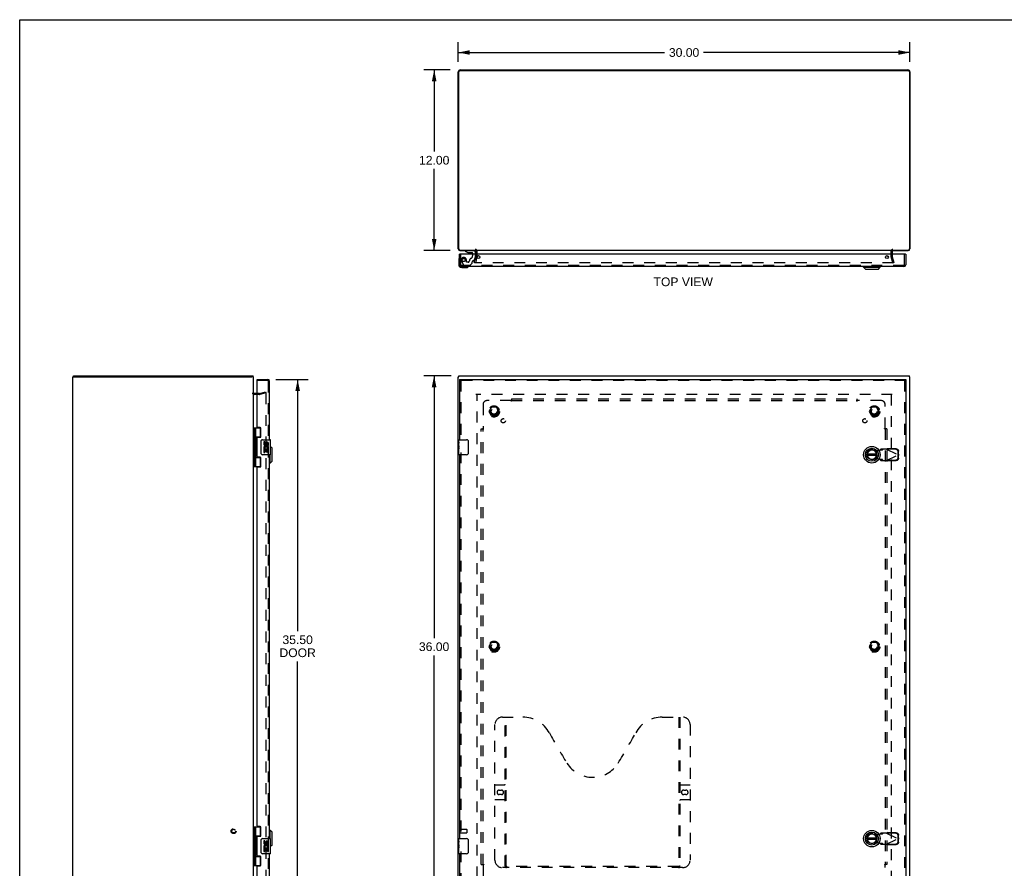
# Model space of a CAD drawing. Header units: inches. Extents: x 0 to 131, y 0 to 85.
# Tile 2 of 4: x 0 to 65, y 28 to 85. Entities that reach past the tile are written whole.
import ezdxf

# ---------------------------------------------------------------- set-up
doc = ezdxf.new("R2010")
doc.units = ezdxf.units.IN
doc.header["$LTSCALE"] = 7.192308
doc.header["$MEASUREMENT"] = 0
doc.linetypes.add('HIDDEN', pattern=[0.2, 0.1, -0.1])
doc.layers.get('0').update_dxf_attribs({"linetype": 'CONTINUOUS'})
for name, color, linetype in [('DEFAULT_2', 8, 'HIDDEN'), ('DIMENSIONS', 7, 'CONTINUOUS'), ('DOOR_ASSEMBLY', 7, 'CONTINUOUS'), ('SUBPANEL', 7, 'CONTINUOUS')]:
    doc.layers.add(name, color=color, linetype=linetype)
doc.styles.get("Standard").update_dxf_attribs({"font": 'arial.ttf'})
doc.dimstyles.new('DIMSTYLE_1', dxfattribs={"dimtxt": 0.576923, "dimasz": 0.769231, "dimexe": 0.09, "dimexo": 0.07, "dimgap": 0.0375, "dimtad": 0, "dimtih": 1, "dimtoh": 1, "dimzin": 4, "dimdsep": 46, "dimtxsty": 'Standard', "dimblk": '_FILLED', "dimblk1": '_FILLED', "dimblk2": '_FILLED', "dimcen": 0.09, "dimadec": 3, "dimazin": 1, "dimtfac": 1, "dimtdec": 3, "dimtofl": 0, "dimtmove": 0, "dimatfit": 3, "dimldrblk": '_FILLED', "dimfxl": 0, "dimtolj": 1, "dimtzin": 4, "dimarcsym": 0})

# ---------------------------------------------------------------- blocks, each defined once
blk = doc.blocks.new('_FILLED')
at = {"color": 0, "linetype": 'ByBlock'}
blk.add_solid([(0, 0), (-1, 0.2), (-1, -0.2)], dxfattribs=at)
blk = doc.blocks.new('*D1')
at = {"layer": 'DIMENSIONS', "color": 2, "linetype": 'Continuous'}
for p, q in [((29.12, 81.82), (29.12, 83.128)), ((59.12, 81.82), (59.12, 83.128)), ((29.12, 82.436), (42.824, 82.436)), ((59.12, 82.436), (45.417, 82.436))]:
    blk.add_line(p, q, dxfattribs=at)
at = {"layer": 'DIMENSIONS', "color": 2, "linetype": 'Continuous', "xscale": 0.7692307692, "yscale": 0.7692307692, "zscale": 0.7692307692, "rotation": 180}
blk.add_blockref('_FILLED', (29.12, 82.436), dxfattribs=at)
at = {"layer": 'DIMENSIONS', "color": 2, "linetype": 'Continuous', "xscale": 0.7692307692, "yscale": 0.7692307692, "zscale": 0.7692307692}
blk.add_blockref('_FILLED', (59.12, 82.436), dxfattribs=at)
at = {"layer": 'DIMENSIONS', "color": 2, "linetype": 'Continuous', "insert": (44.12, 82.724), "char_height": 0.5769, "width": 2.01601, "attachment_point": 2, "line_spacing_factor": 0.9}
blk.add_mtext('30.00', dxfattribs=at)
blk = doc.blocks.new('*D2')
at = {"layer": 'DIMENSIONS', "color": 2, "linetype": 'Continuous'}
for p, q in [((28.645, 60.97), (26.827, 60.97)), ((27.52, 60.97), (27.52, 43.547)), ((27.52, 24.97), (27.52, 42.393)), ((28.645, 24.97), (26.827, 24.97))]:
    blk.add_line(p, q, dxfattribs=at)
at = {"layer": 'DIMENSIONS', "color": 2, "linetype": 'Continuous', "xscale": 0.7692307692, "yscale": 0.7692307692, "zscale": 0.7692307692}
for p, rotation in [((27.52, 60.97), 90), ((27.52, 24.97), 270)]:
    blk.add_blockref('_FILLED', p, dxfattribs=dict(at, rotation=rotation))
at = {"layer": 'DIMENSIONS', "color": 2, "linetype": 'Continuous', "insert": (27.52, 43.258), "char_height": 0.5769, "width": 2.01601, "attachment_point": 2, "line_spacing_factor": 0.9}
blk.add_mtext('36.00', dxfattribs=at)
blk = doc.blocks.new('*D3')
at = {"layer": 'DIMENSIONS', "color": 2, "linetype": 'Continuous'}
for p, q in [((28.582, 81.282), (26.834, 81.282)), ((27.526, 81.282), (27.526, 75.859)), ((27.526, 69.282), (27.526, 74.705)), ((28.582, 69.282), (26.834, 69.282))]:
    blk.add_line(p, q, dxfattribs=at)
at = {"layer": 'DIMENSIONS', "color": 2, "linetype": 'Continuous', "xscale": 0.7692307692, "yscale": 0.7692307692, "zscale": 0.7692307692}
for p, rotation in [((27.526, 81.282), 90), ((27.526, 69.282), 270)]:
    blk.add_blockref('_FILLED', p, dxfattribs=dict(at, rotation=rotation))
at = {"layer": 'DIMENSIONS', "color": 2, "linetype": 'Continuous', "insert": (27.526, 75.57), "char_height": 0.5769, "width": 2.01601, "attachment_point": 2, "line_spacing_factor": 0.9}
blk.add_mtext('12.00', dxfattribs=at)
blk = doc.blocks.new('*D4')
at = {"layer": 'DIMENSIONS', "color": 2, "linetype": 'Continuous'}
for p, q in [((17.019, 60.72), (19.15, 60.72)), ((18.458, 60.72), (18.458, 44.009)), ((18.458, 25.22), (18.458, 41.99)), ((17.019, 25.22), (19.15, 25.22))]:
    blk.add_line(p, q, dxfattribs=at)
at = {"layer": 'DIMENSIONS', "color": 2, "linetype": 'Continuous', "xscale": 0.7692307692, "yscale": 0.7692307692, "zscale": 0.7692307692}
for p, rotation in [((18.458, 60.72), 90), ((18.458, 25.22), 270)]:
    blk.add_blockref('_FILLED', p, dxfattribs=dict(at, rotation=rotation))
at = {"layer": 'DIMENSIONS', "color": 2, "linetype": 'Continuous', "insert": (18.458, 43.721), "char_height": 0.5769, "width": 2.41493, "attachment_point": 2, "line_spacing_factor": 0.9}
blk.add_mtext('35.50\\PDOOR', dxfattribs=at)

msp = doc.modelspace()

# ---------------------------------------------------------------- linework, layer by layer
at = {"color": 7, "linetype": 'Continuous'}
for p, q in [((0, 0), (0, 84.615)), ((0, 84.615), (130.769, 84.615)), ((3.532, 60.895), (3.632, 60.895)), ((3.583, 60.895), (3.583, 60.97)), ((15.53, 60.895), (15.418, 60.895)), ((15.507, 60.895), (15.507, 60.97)), ((29.12, 60.895), (29.153, 60.895)), ((29.153, 60.895), (29.153, 60.97)), ((59.087, 60.895), (59.087, 60.97)), ((59.12, 60.895), (59.087, 60.895))]:
    msp.add_line(p, q, dxfattribs=at)
at = {"color": 3, "linetype": 'Continuous'}
for p, q in [((29.12, 69.399), (29.12, 81.146)), ((29.153, 69.385), (29.153, 81.149)), ((59.007, 81.229), (29.233, 81.229)), ((29.256, 81.282), (58.984, 81.282)), ((59.087, 81.149), (59.087, 69.385)), ((59.12, 81.146), (59.12, 69.399)), ((29.233, 69.305), (30.295, 69.305)), ((29.237, 69.282), (30.282, 69.282)), ((57.945, 69.282), (30.295, 69.282)), ((30.295, 69.039), (30.295, 69.24)), ((57.945, 69.305), (59.007, 69.305)), ((57.945, 69.24), (57.945, 69.039)), ((57.958, 69.282), (59.003, 69.282)), ((3.53, 25.045), (3.53, 60.895)), ((3.53, 60.895), (3.532, 60.895)), ((3.583, 60.97), (15.507, 60.97)), ((3.64, 60.895), (15.418, 60.895)), ((15.53, 25.045), (15.53, 60.895)), ((29.12, 25.045), (29.12, 60.895)), ((29.153, 60.97), (59.087, 60.97)), ((59.12, 25.045), (59.12, 60.895)), ((15.773, 59.795), (15.572, 59.795))]:
    msp.add_line(p, q, dxfattribs=at)
for centre, radius, start, end in [((29.256, 81.146), 0.136, 90, 180), ((29.233, 81.149), 0.08, 90, 180), ((58.984, 81.146), 0.136, 0, 90), ((59.007, 81.149), 0.08, 0, 90), ((29.237, 69.399), 0.117, 180, 270), ((29.233, 69.385), 0.08, 180, 270), ((59.003, 69.399), 0.117, 270, 360), ((59.007, 69.385), 0.08, 270, 360), ((30.253, 69.24), 0.042, 0, 90), ((57.987, 69.24), 0.042, 90, 180), ((15.572, 59.837), 0.042, 180, 270)]:
    msp.add_arc(centre, radius, start, end, dxfattribs=at)
at = {"layer": 'DEFAULT_2', "color": 8, "linetype": 'HIDDEN'}
for p, q in [((30.191, 68.489), (30.294, 68.875)), ((30.367, 68.855), (30.263, 68.469)), ((30.295, 68.881), (30.295, 69.039)), ((30.37, 68.881), (30.37, 69.24)), ((57.87, 68.881), (57.87, 69.24)), ((57.977, 68.469), (57.873, 68.855)), ((57.945, 69.039), (57.945, 68.881)), ((57.946, 68.875), (58.049, 68.489)), ((30.263, 68.469), (30.191, 68.489)), ((58.022, 68.469), (30.218, 68.469)), ((57.977, 68.469), (58.049, 68.489)), ((15.931, 59.72), (15.572, 59.72)), ((15.931, 59.795), (15.773, 59.795)), ((15.937, 59.796), (16.323, 59.899)), ((16.343, 59.827), (15.956, 59.723)), ((16.323, 59.899), (16.343, 59.827)), ((16.343, 59.797), (16.343, 26.143)), ((57.945, 59.72), (30.295, 59.72)), ((30.37, 26.22), (30.37, 59.72)), ((57.87, 59.72), (57.87, 26.22)), ((31.178, 58.6), (31.332, 58.867)), ((31.65, 58.872), (31.341, 58.872)), ((31.658, 58.867), (31.813, 58.6)), ((56.428, 58.6), (56.582, 58.867)), ((56.9, 58.872), (56.591, 58.872)), ((56.908, 58.867), (57.063, 58.6)), ((31.332, 58.322), (31.178, 58.59)), ((31.65, 58.317), (31.341, 58.317)), ((31.813, 58.59), (31.658, 58.322)), ((56.582, 58.322), (56.428, 58.59)), ((56.9, 58.317), (56.591, 58.317)), ((57.063, 58.59), (56.908, 58.322)), ((31.178, 42.975), (31.332, 43.242)), ((31.65, 43.247), (31.341, 43.247)), ((31.658, 43.242), (31.813, 42.975)), ((56.428, 42.975), (56.582, 43.242)), ((56.9, 43.247), (56.591, 43.247)), ((56.908, 43.242), (57.063, 42.975)), ((31.332, 42.697), (31.178, 42.965)), ((31.65, 42.692), (31.341, 42.692)), ((31.813, 42.965), (31.658, 42.697)), ((56.582, 42.697), (56.428, 42.965)), ((56.9, 42.692), (56.591, 42.692)), ((57.063, 42.965), (56.908, 42.697)), ((29.195, 30.862), (29.195, 30.578)), ((29.238, 30.862), (29.238, 30.578)), ((29.238, 30.844), (29.685, 30.844)), ((29.695, 30.834), (29.695, 30.606)), ((29.238, 30.596), (29.685, 30.596))]:
    msp.add_line(p, q, dxfattribs=at)
for points in [[(30.198, 68.493), (30.198, 68.491), (30.198, 68.49), (30.198, 68.488)], [(30.198, 68.488), (30.198, 68.488), (30.198, 68.486), (30.198, 68.484), (30.199, 68.483), (30.199, 68.481), (30.2, 68.48), (30.201, 68.478), (30.202, 68.477), (30.203, 68.475), (30.204, 68.474), (30.206, 68.473), (30.207, 68.472), (30.209, 68.471), (30.211, 68.47)], [(30.218, 68.469), (30.216, 68.469), (30.214, 68.469), (30.212, 68.47), (30.211, 68.47)], [(58.042, 68.488), (58.042, 68.488), (58.042, 68.486), (58.042, 68.484), (58.041, 68.483), (58.041, 68.481), (58.04, 68.48), (58.039, 68.478), (58.038, 68.477), (58.037, 68.475), (58.036, 68.474), (58.034, 68.473), (58.033, 68.472), (58.031, 68.471), (58.029, 68.47), (58.028, 68.47), (58.026, 68.469), (58.024, 68.469), (58.022, 68.469)], [(58.042, 68.493), (58.042, 68.491), (58.042, 68.49), (58.042, 68.488)], [(16.323, 59.817), (16.322, 59.817), (16.32, 59.817), (16.319, 59.817)], [(16.328, 59.816), (16.326, 59.817), (16.324, 59.817), (16.323, 59.817)], [(16.328, 59.816), (16.33, 59.816), (16.332, 59.815), (16.334, 59.814), (16.335, 59.813), (16.337, 59.812), (16.338, 59.81), (16.339, 59.809), (16.34, 59.807), (16.341, 59.805), (16.342, 59.803), (16.342, 59.801), (16.342, 59.799), (16.343, 59.797)]]:
    msp.add_lwpolyline(points, dxfattribs=at)
for centre, radius in [((31.495, 58.595), 0.372), ((31.495, 58.595), 0.356), ((56.745, 58.595), 0.372), ((56.745, 58.595), 0.356), ((31.495, 58.595), 0.204), ((31.495, 58.595), 0.183), ((56.745, 58.595), 0.204), ((56.745, 58.595), 0.183), ((31.495, 42.97), 0.372), ((31.495, 42.97), 0.356), ((31.495, 42.97), 0.204), ((56.745, 42.97), 0.372), ((56.745, 42.97), 0.356), ((56.745, 42.97), 0.204), ((31.495, 42.97), 0.183), ((56.745, 42.97), 0.183), ((14.205, 30.72), 0.164), ((14.205, 30.72), 0.124)]:
    msp.add_circle(centre, radius, dxfattribs=at)
for centre, radius, start, end in [((30.253, 69.24), 0.117, 0, 90), ((57.987, 69.24), 0.117, 90, 180), ((30.27, 68.881), 0.025, 345, 360), ((30.27, 68.881), 0.1, 345, 360), ((57.97, 68.881), 0.1, 180, 195), ((57.97, 68.881), 0.025, 180, 195), ((15.572, 59.837), 0.117, 180, 270), ((15.931, 59.82), 0.025, 270, 285), ((15.931, 59.82), 0.1, 270, 285), ((31.341, 58.862), 0.01, 90.01128, 149.98796), ((31.65, 58.862), 0.01, 30.01085, 89.98765), ((56.591, 58.862), 0.01, 90.01128, 149.98796), ((56.9, 58.862), 0.01, 30.01085, 89.98765), ((31.186, 58.595), 0.01, 150.01171, 209.98732), ((31.341, 58.327), 0.01, 210.01085, 269.98765), ((31.65, 58.327), 0.01, 270.01128, 329.98796), ((31.804, 58.595), 0.01, 330.01171, 29.98732), ((56.436, 58.595), 0.01, 150.01171, 209.98732), ((56.591, 58.327), 0.01, 210.01085, 269.98765), ((56.9, 58.327), 0.01, 270.01128, 329.98796), ((57.054, 58.595), 0.01, 330.01171, 29.98732), ((31.341, 43.237), 0.01, 90.01128, 149.98796), ((31.65, 43.237), 0.01, 30.01085, 89.98765), ((56.591, 43.237), 0.01, 90.01128, 149.98796), ((56.9, 43.237), 0.01, 30.01085, 89.98765), ((31.186, 42.97), 0.01, 150.01171, 209.98732), ((31.341, 42.702), 0.01, 210.01085, 269.98765), ((31.65, 42.702), 0.01, 270.01128, 329.98796), ((31.804, 42.97), 0.01, 330.01171, 29.98732), ((56.436, 42.97), 0.01, 150.01171, 209.98732), ((56.591, 42.702), 0.01, 210.01085, 269.98765), ((56.9, 42.702), 0.01, 270.01128, 329.98796), ((57.054, 42.97), 0.01, 330.01171, 29.98732), ((29.217, 30.862), 0.0215, 0, 180), ((29.685, 30.834), 0.01, 0, 90), ((29.217, 30.578), 0.0215, 180, 360), ((29.685, 30.606), 0.01, 270, 360)]:
    msp.add_arc(centre, radius, start, end, dxfattribs=at)
at = {"layer": 'DOOR_ASSEMBLY', "color": 3, "linetype": 'Continuous'}
for p, q in [((29.215, 68.331), (29.215, 69.039)), ((58.825, 69.039), (29.23, 69.039)), ((58.84, 69.039), (58.84, 68.331)), ((58.723, 68.214), (29.332, 68.214)), ((15.773, 60.72), (16.481, 60.72)), ((15.773, 57.561), (15.773, 60.63)), ((16.598, 56.72), (16.598, 60.603)), ((29.215, 60.72), (58.84, 60.72)), ((29.215, 60.645), (29.215, 56.72)), ((58.84, 60.645), (58.84, 25.295)), ((15.961, 57.53), (15.804, 57.53)), ((16.023, 56.939), (16.023, 57.468)), ((15.773, 55.593), (15.773, 56.846)), ((15.804, 56.877), (15.961, 56.877)), ((16.598, 30.22), (16.598, 55.72)), ((29.215, 55.72), (29.215, 30.22)), ((15.961, 55.562), (15.804, 55.562)), ((16.023, 54.971), (16.023, 55.5)), ((15.773, 31.061), (15.773, 54.878)), ((15.804, 54.909), (15.961, 54.909)), ((15.961, 31.03), (15.804, 31.03)), ((16.023, 30.439), (16.023, 30.968)), ((15.773, 29.093), (15.773, 30.346)), ((15.804, 30.377), (15.961, 30.377)), ((15.961, 29.062), (15.804, 29.062)), ((16.023, 28.471), (16.023, 29)), ((16.598, 25.337), (16.598, 29.22)), ((29.215, 29.22), (29.215, 25.295)), ((15.773, 25.31), (15.773, 28.378)), ((15.804, 28.409), (15.961, 28.409))]:
    msp.add_line(p, q, dxfattribs=at)
at = {"layer": 'DOOR_ASSEMBLY', "color": 7, "linetype": 'Continuous'}
for p, q in [((29.23, 69.039), (29.215, 69.039)), ((29.589, 69.282), (29.589, 69.243)), ((29.589, 69.243), (29.765, 69.144)), ((29.765, 69.144), (30.042, 69.144)), ((29.854, 69.127), (29.994, 69.127)), ((30.073, 69.113), (30.073, 69.039)), ((30.258, 69.039), (30.258, 69.203)), ((58.825, 69.039), (58.84, 69.039)), ((29.155, 68.643), (29.155, 68.354)), ((29.355, 68.154), (29.644, 68.154)), ((56.039, 68.174), (56.039, 68.214)), ((56.039, 68.174), (57.141, 68.174)), ((56.157, 68.056), (56.039, 68.174)), ((56.157, 68.056), (57.023, 68.056)), ((57.023, 68.056), (57.141, 68.174)), ((57.141, 68.174), (57.141, 68.214)), ((15.773, 60.645), (15.773, 60.72)), ((15.788, 60.645), (15.773, 60.645)), ((29.215, 60.72), (29.215, 60.645)), ((58.84, 60.72), (58.84, 60.645)), ((15.53, 57.499), (16.015, 57.499)), ((15.569, 57.499), (15.569, 54.94)), ((15.668, 57.499), (15.668, 56.812)), ((15.668, 56.909), (16.015, 56.909)), ((15.957, 56.9), (15.957, 56.877)), ((15.957, 56.9), (16.009, 56.9)), ((15.988, 56.909), (15.988, 57.499)), ((15.668, 56.612), (15.668, 55.828)), ((15.684, 56.783), (15.684, 56.782)), ((15.684, 56.641), (15.684, 56.782)), ((15.684, 56.641), (15.684, 56.641)), ((16.033, 55.82), (16.033, 56.62)), ((16.133, 56.72), (16.643, 56.72)), ((16.208, 56.566), (16.208, 56.429)), ((16.271, 56.566), (16.208, 56.566)), ((16.271, 56.429), (16.271, 56.566)), ((16.336, 56.492), (16.336, 56.423)), ((16.397, 56.429), (16.397, 56.471)), ((16.46, 56.335), (16.46, 56.471)), ((16.46, 56.335), (16.52, 56.335)), ((16.52, 56.335), (16.52, 56.492)), ((16.658, 55.735), (16.658, 56.705)), ((16.755, 56.153), (16.658, 56.25)), ((29.155, 56.561), (29.155, 56.705)), ((29.155, 56.305), (29.155, 56.558)), ((29.164, 56.503), (29.155, 56.503)), ((29.155, 56.335), (29.165, 56.335)), ((29.155, 55.735), (29.155, 56.302)), ((29.158, 56.272), (29.155, 56.272)), ((29.165, 56.335), (29.165, 56.492)), ((29.17, 56.72), (29.68, 56.72)), ((29.78, 56.62), (29.78, 55.82)), ((15.668, 55.628), (15.668, 54.94)), ((15.684, 55.799), (15.684, 55.798)), ((15.684, 55.657), (15.684, 55.798)), ((15.684, 55.657), (15.684, 55.657)), ((16.643, 55.72), (16.133, 55.72)), ((16.208, 56.104), (16.208, 55.874)), ((16.226, 56.104), (16.208, 56.104)), ((16.208, 55.874), (16.271, 55.874)), ((16.261, 56.104), (16.288, 56.124)), ((16.261, 56.104), (16.52, 56.104)), ((16.271, 55.874), (16.271, 56.042)), ((16.271, 56.042), (16.336, 56.042)), ((16.336, 56.042), (16.336, 55.905)), ((16.336, 55.905), (16.397, 55.905)), ((16.397, 55.905), (16.397, 56.042)), ((16.397, 56.042), (16.46, 56.042)), ((16.452, 56.14), (16.51, 56.115)), ((16.46, 55.874), (16.46, 56.042)), ((16.46, 55.874), (16.52, 55.874)), ((16.52, 56.151), (16.52, 56.204)), ((16.52, 55.874), (16.52, 56.104)), ((16.637, 55.169), (16.637, 55.72)), ((16.755, 55.287), (16.755, 56.153)), ((29.155, 56.14), (29.164, 56.14)), ((29.155, 56.104), (29.165, 56.104)), ((29.155, 56.042), (29.165, 56.042)), ((29.155, 55.874), (29.165, 55.874)), ((29.165, 56.151), (29.165, 56.204)), ((29.165, 55.874), (29.165, 56.104)), ((29.68, 55.72), (29.17, 55.72)), ((56.903, 55.759), (56.278, 55.759)), ((56.278, 55.68), (56.903, 55.68)), ((15.53, 54.94), (16.015, 54.94)), ((15.668, 55.531), (16.015, 55.531)), ((15.957, 55.562), (15.957, 55.54)), ((16.009, 55.54), (15.957, 55.54)), ((15.988, 54.94), (15.988, 55.531)), ((16.637, 55.169), (16.598, 55.169)), ((16.755, 55.287), (16.637, 55.169)), ((15.53, 30.999), (16.015, 30.999)), ((15.569, 30.999), (15.569, 28.44)), ((15.668, 30.999), (15.668, 30.312)), ((15.988, 30.409), (15.988, 30.999)), ((16.637, 30.771), (16.598, 30.771)), ((16.755, 30.653), (16.637, 30.771)), ((16.637, 30.22), (16.637, 30.771)), ((15.668, 30.409), (16.015, 30.409)), ((15.668, 30.112), (15.668, 29.328)), ((15.684, 30.283), (15.684, 30.282)), ((15.684, 30.282), (15.684, 30.141)), ((15.684, 30.141), (15.684, 30.141)), ((15.957, 30.4), (16.009, 30.4)), ((15.957, 30.4), (15.957, 30.377)), ((16.033, 29.32), (16.033, 30.12)), ((16.133, 30.22), (16.643, 30.22)), ((16.658, 29.235), (16.658, 30.205)), ((16.755, 29.787), (16.755, 30.653)), ((29.155, 30.061), (29.155, 30.205)), ((29.17, 30.22), (29.68, 30.22)), ((29.78, 30.12), (29.78, 29.32)), ((56.903, 30.259), (56.278, 30.259)), ((56.278, 30.18), (56.903, 30.18)), ((16.271, 30.066), (16.208, 30.066)), ((16.208, 30.066), (16.208, 29.929)), ((16.226, 29.604), (16.208, 29.604)), ((16.208, 29.604), (16.208, 29.374)), ((16.261, 29.604), (16.288, 29.624)), ((16.261, 29.604), (16.52, 29.604)), ((16.271, 29.929), (16.271, 30.066)), ((16.271, 29.542), (16.336, 29.542)), ((16.271, 29.374), (16.271, 29.542)), ((16.336, 29.992), (16.336, 29.923)), ((16.336, 29.542), (16.336, 29.405)), ((16.397, 29.929), (16.397, 29.971)), ((16.397, 29.542), (16.46, 29.542)), ((16.397, 29.405), (16.397, 29.542)), ((16.452, 29.64), (16.51, 29.615)), ((16.46, 29.835), (16.46, 29.971)), ((16.46, 29.835), (16.52, 29.835)), ((16.46, 29.374), (16.46, 29.542)), ((16.52, 29.835), (16.52, 29.992)), ((16.52, 29.651), (16.52, 29.704)), ((16.52, 29.374), (16.52, 29.604)), ((16.755, 29.787), (16.658, 29.689)), ((29.155, 29.805), (29.155, 30.058)), ((29.164, 30.003), (29.155, 30.003)), ((29.155, 29.835), (29.165, 29.835)), ((29.155, 29.235), (29.155, 29.802)), ((29.158, 29.772), (29.155, 29.772)), ((29.155, 29.64), (29.164, 29.64)), ((29.155, 29.604), (29.165, 29.604)), ((29.155, 29.542), (29.165, 29.542)), ((29.165, 29.835), (29.165, 29.992)), ((29.165, 29.651), (29.165, 29.704)), ((29.165, 29.374), (29.165, 29.604)), ((15.668, 29.128), (15.668, 28.44)), ((15.668, 29.031), (16.015, 29.031)), ((15.684, 29.299), (15.684, 29.298)), ((15.684, 29.298), (15.684, 29.157)), ((15.684, 29.157), (15.684, 29.157)), ((15.957, 29.062), (15.957, 29.04)), ((16.009, 29.04), (15.957, 29.04)), ((15.988, 28.44), (15.988, 29.031)), ((16.643, 29.22), (16.133, 29.22)), ((16.208, 29.374), (16.271, 29.374)), ((16.336, 29.405), (16.397, 29.405)), ((16.46, 29.374), (16.52, 29.374)), ((29.155, 29.374), (29.165, 29.374)), ((29.68, 29.22), (29.17, 29.22)), ((15.53, 28.44), (16.015, 28.44))]:
    msp.add_line(p, q, dxfattribs=at)
at = {"layer": 'DOOR_ASSEMBLY', "color": 8, "linetype": 'HIDDEN'}
for p, q in [((29.29, 68.331), (29.29, 69.039)), ((30.179, 69.282), (29.589, 69.282)), ((30.073, 69.039), (30.073, 68.929)), ((30.189, 68.616), (30.258, 68.872)), ((30.258, 68.872), (30.258, 69.039)), ((58.765, 68.331), (58.765, 69.039)), ((58.723, 68.289), (29.332, 68.289)), ((29.341, 68.566), (29.476, 68.333)), ((29.502, 68.318), (29.914, 68.318)), ((29.662, 68.519), (29.662, 68.652)), ((29.772, 68.503), (29.678, 68.503)), ((29.935, 68.327), (30.05, 68.442)), ((30.056, 68.456), (30.056, 68.534)), ((30.115, 68.593), (30.16, 68.593)), ((16.481, 60.645), (15.788, 60.645)), ((16.523, 25.337), (16.523, 60.603)), ((58.84, 60.645), (29.215, 60.645)), ((29.29, 60.645), (29.29, 56.565)), ((58.765, 60.645), (58.765, 25.295)), ((29.29, 55.875), (29.29, 30.065)), ((56.65, 56.049), (56.944, 55.995)), ((56.944, 55.995), (57.141, 56.033)), ((57.141, 56.033), (57.173, 56.035)), ((57.187, 56.094), (57.145, 56.048)), ((57.145, 56.048), (57.3, 56.048)), ((57.561, 56.094), (57.187, 56.094)), ((57.3, 56.048), (57.342, 56.094)), ((57.561, 56.094), (58.348, 55.72)), ((57.561, 55.346), (58.348, 55.72)), ((57.589, 56.08), (57.609, 56.122)), ((58.179, 56.07), (57.589, 56.08)), ((58.199, 56.112), (57.609, 56.122)), ((58.342, 55.723), (58.338, 55.916)), ((58.338, 55.524), (58.342, 55.717)), ((58.361, 55.764), (58.342, 55.723)), ((58.342, 55.717), (58.361, 55.675)), ((58.352, 55.735), (58.348, 55.72)), ((58.348, 55.72), (58.352, 55.705)), ((58.357, 55.75), (58.352, 55.735)), ((58.361, 55.764), (58.357, 55.75)), ((58.361, 55.764), (58.358, 55.957)), ((58.358, 55.482), (58.361, 55.675)), ((56.944, 55.444), (56.65, 55.391)), ((57.141, 55.406), (56.944, 55.444)), ((57.3, 55.392), (57.145, 55.392)), ((57.145, 55.392), (57.187, 55.346)), ((57.187, 55.346), (57.561, 55.346)), ((57.342, 55.346), (57.3, 55.392)), ((57.577, 55.336), (57.561, 55.346)), ((57.589, 55.359), (58.179, 55.369)), ((57.609, 55.318), (57.589, 55.359)), ((57.609, 55.318), (58.199, 55.328)), ((32.06, 38.295), (33.415, 38.295)), ((32.235, 28.385), (32.235, 38.295)), ((32.315, 28.415), (32.315, 38.295)), ((42.665, 38.295), (44.02, 38.295)), ((43.765, 38.295), (43.765, 28.415)), ((43.845, 38.295), (43.845, 28.385)), ((31.56, 28.795), (31.56, 37.795)), ((44.52, 37.795), (44.52, 28.795)), ((31.56, 33.795), (32.195, 33.795)), ((31.847, 33.445), (31.984, 33.445)), ((43.885, 33.795), (44.52, 33.795)), ((44.097, 33.445), (44.234, 33.445)), ((32.195, 32.795), (31.56, 32.795)), ((31.984, 33.145), (31.847, 33.145)), ((44.52, 32.795), (43.885, 32.795)), ((44.234, 33.145), (44.097, 33.145)), ((56.65, 30.549), (56.944, 30.495)), ((56.944, 30.495), (57.141, 30.533)), ((57.141, 30.533), (57.173, 30.535)), ((57.187, 30.594), (57.145, 30.548)), ((57.145, 30.548), (57.3, 30.548)), ((57.561, 30.594), (57.187, 30.594)), ((57.3, 30.548), (57.342, 30.594)), ((57.561, 30.594), (58.348, 30.22)), ((57.561, 29.846), (58.348, 30.22)), ((57.589, 30.58), (57.609, 30.622)), ((58.179, 30.57), (57.589, 30.58)), ((58.199, 30.612), (57.609, 30.622)), ((58.342, 30.223), (58.338, 30.416)), ((58.338, 30.024), (58.342, 30.217)), ((58.361, 30.264), (58.342, 30.223)), ((58.342, 30.217), (58.361, 30.175)), ((58.352, 30.235), (58.348, 30.22)), ((58.348, 30.22), (58.352, 30.205)), ((58.357, 30.25), (58.352, 30.235)), ((58.352, 30.205), (58.357, 30.19)), ((58.361, 30.264), (58.357, 30.25)), ((58.357, 30.19), (58.361, 30.175)), ((58.361, 30.264), (58.358, 30.457)), ((58.358, 29.982), (58.361, 30.175)), ((56.944, 29.944), (56.65, 29.891)), ((57.141, 29.906), (56.944, 29.944)), ((57.3, 29.892), (57.145, 29.892)), ((57.145, 29.892), (57.187, 29.846)), ((57.187, 29.846), (57.561, 29.846)), ((57.342, 29.846), (57.3, 29.892)), ((57.577, 29.836), (57.561, 29.846)), ((57.589, 29.859), (58.179, 29.869)), ((57.609, 29.818), (57.589, 29.859)), ((57.609, 29.818), (58.199, 29.828)), ((29.29, 29.375), (29.29, 25.295)), ((44.02, 28.295), (32.06, 28.295)), ((43.761, 28.375), (32.319, 28.375))]:
    msp.add_line(p, q, dxfattribs=at)
at = {"layer": 'DOOR_ASSEMBLY', "color": 7, "linetype": 'Continuous'}
for points in [[(15.668, 56.856), (15.669, 56.847), (15.671, 56.838), (15.674, 56.827), (15.678, 56.816), (15.682, 56.805), (15.687, 56.793), (15.692, 56.781), (15.697, 56.769), (15.701, 56.758), (15.705, 56.746), (15.708, 56.735), (15.71, 56.723), (15.71, 56.712), (15.71, 56.7), (15.708, 56.689), (15.705, 56.677), (15.701, 56.666), (15.697, 56.654), (15.692, 56.643), (15.687, 56.631), (15.682, 56.619), (15.678, 56.608), (15.674, 56.596), (15.671, 56.586), (15.669, 56.576), (15.668, 56.568)], [(16.033, 56.62), (16.033, 56.626), (16.034, 56.632), (16.035, 56.638), (16.036, 56.644), (16.038, 56.65), (16.04, 56.656)], [(29.155, 56.561), (29.155, 56.558), (29.156, 56.553), (29.157, 56.548), (29.158, 56.542), (29.159, 56.535), (29.16, 56.527), (29.162, 56.519), (29.163, 56.51), (29.164, 56.501), (29.165, 56.492)], [(29.155, 56.305), (29.155, 56.298), (29.156, 56.29), (29.157, 56.282), (29.158, 56.273), (29.16, 56.255)], [(29.16, 56.255), (29.161, 56.246), (29.162, 56.237), (29.163, 56.228), (29.164, 56.22), (29.165, 56.212), (29.165, 56.204)], [(29.773, 56.656), (29.775, 56.65), (29.777, 56.644), (29.778, 56.638), (29.779, 56.632), (29.78, 56.626), (29.78, 56.62)], [(15.668, 55.872), (15.669, 55.863), (15.671, 55.854), (15.674, 55.843), (15.678, 55.832), (15.682, 55.821), (15.687, 55.809), (15.692, 55.797), (15.697, 55.785), (15.701, 55.774), (15.705, 55.762), (15.708, 55.751), (15.71, 55.739), (15.71, 55.728), (15.71, 55.716), (15.708, 55.705), (15.705, 55.693), (15.701, 55.682), (15.697, 55.67), (15.692, 55.659), (15.687, 55.647), (15.682, 55.635), (15.678, 55.624), (15.674, 55.612), (15.671, 55.602), (15.669, 55.592), (15.668, 55.584)], [(16.04, 55.784), (16.038, 55.789), (16.036, 55.795), (16.035, 55.801), (16.034, 55.807), (16.033, 55.814), (16.033, 55.82)], [(29.165, 56.151), (29.165, 56.145), (29.164, 56.139), (29.164, 56.133), (29.163, 56.127), (29.163, 56.121), (29.162, 56.115)], [(29.78, 55.82), (29.78, 55.814), (29.779, 55.807), (29.778, 55.801), (29.777, 55.795), (29.775, 55.789), (29.773, 55.784)], [(15.668, 30.356), (15.669, 30.347), (15.671, 30.338), (15.674, 30.327), (15.678, 30.316), (15.682, 30.305), (15.687, 30.293), (15.692, 30.281), (15.697, 30.269), (15.701, 30.258), (15.705, 30.246), (15.708, 30.235), (15.71, 30.223), (15.71, 30.212), (15.71, 30.2), (15.708, 30.189), (15.705, 30.177), (15.701, 30.166), (15.697, 30.154), (15.692, 30.143), (15.687, 30.131), (15.682, 30.119), (15.678, 30.108), (15.674, 30.096), (15.671, 30.086), (15.669, 30.076), (15.668, 30.068)], [(16.033, 30.12), (16.033, 30.126), (16.034, 30.132), (16.035, 30.138), (16.036, 30.144), (16.038, 30.15), (16.04, 30.156)], [(29.773, 30.156), (29.775, 30.15), (29.777, 30.144), (29.778, 30.138), (29.779, 30.132), (29.78, 30.126), (29.78, 30.12)], [(29.155, 30.061), (29.155, 30.058), (29.156, 30.053), (29.157, 30.048), (29.158, 30.042), (29.159, 30.035), (29.16, 30.027), (29.162, 30.019), (29.163, 30.01), (29.164, 30.001), (29.165, 29.992)], [(29.155, 29.805), (29.155, 29.798), (29.156, 29.79), (29.157, 29.782), (29.158, 29.773), (29.16, 29.755)], [(29.16, 29.755), (29.161, 29.746), (29.162, 29.737), (29.163, 29.728), (29.164, 29.72), (29.165, 29.712), (29.165, 29.704)], [(29.165, 29.651), (29.165, 29.645), (29.164, 29.639), (29.164, 29.633), (29.163, 29.627), (29.163, 29.621), (29.162, 29.615)], [(15.668, 29.372), (15.669, 29.363), (15.671, 29.354), (15.674, 29.343), (15.678, 29.332), (15.682, 29.321), (15.687, 29.309), (15.692, 29.297), (15.697, 29.285), (15.701, 29.274), (15.705, 29.262), (15.708, 29.251), (15.71, 29.239), (15.71, 29.228), (15.71, 29.216), (15.708, 29.205), (15.705, 29.193), (15.701, 29.182), (15.697, 29.17), (15.692, 29.159), (15.687, 29.147), (15.682, 29.135), (15.678, 29.124), (15.674, 29.112), (15.671, 29.102), (15.669, 29.092), (15.668, 29.084)], [(16.04, 29.284), (16.038, 29.289), (16.036, 29.295), (16.035, 29.301), (16.034, 29.307), (16.033, 29.314), (16.033, 29.32)], [(29.78, 29.32), (29.78, 29.314), (29.779, 29.307), (29.778, 29.301), (29.777, 29.295), (29.775, 29.289), (29.773, 29.284)]]:
    msp.add_lwpolyline(points, dxfattribs=at)
at = {"layer": 'DOOR_ASSEMBLY', "color": 8, "linetype": 'HIDDEN'}
for points in [[(57.145, 56.048), (57.145, 56.045), (57.144, 56.043), (57.144, 56.041), (57.143, 56.038), (57.142, 56.036), (57.141, 56.033)], [(57.173, 56.035), (57.189, 56.036), (57.204, 56.037), (57.218, 56.038), (57.232, 56.039), (57.245, 56.041), (57.257, 56.042), (57.267, 56.043), (57.277, 56.044), (57.285, 56.045), (57.292, 56.046), (57.297, 56.047), (57.3, 56.048)], [(57.561, 56.094), (57.577, 56.103), (57.585, 56.108), (57.593, 56.113), (57.601, 56.117), (57.609, 56.122)], [(58.338, 55.916), (58.337, 55.931), (58.335, 55.946), (58.331, 55.96), (58.325, 55.974), (58.318, 55.988), (58.31, 56.001), (58.301, 56.013), (58.291, 56.024), (58.279, 56.034), (58.267, 56.043), (58.253, 56.051), (58.239, 56.058), (58.225, 56.063), (58.21, 56.067), (58.195, 56.069), (58.179, 56.07)], [(58.199, 56.112), (58.214, 56.111), (58.23, 56.108), (58.245, 56.105), (58.259, 56.099), (58.273, 56.093), (58.286, 56.085), (58.299, 56.076), (58.31, 56.066), (58.321, 56.054), (58.33, 56.042), (58.338, 56.029), (58.345, 56.016), (58.35, 56.002), (58.354, 55.987), (58.357, 55.972), (58.358, 55.957)], [(58.352, 55.705), (58.357, 55.69), (58.359, 55.682), (58.361, 55.675)], [(57.3, 55.392), (57.297, 55.393), (57.292, 55.394), (57.285, 55.395), (57.277, 55.396), (57.267, 55.397), (57.257, 55.398), (57.245, 55.399), (57.232, 55.4), (57.218, 55.401), (57.204, 55.402), (57.189, 55.403), (57.173, 55.404), (57.141, 55.406)], [(57.141, 55.406), (57.142, 55.404), (57.143, 55.402), (57.144, 55.399), (57.144, 55.397), (57.145, 55.394), (57.145, 55.392)], [(57.609, 55.318), (57.601, 55.322), (57.593, 55.327), (57.585, 55.331), (57.577, 55.336)], [(58.179, 55.369), (58.195, 55.37), (58.21, 55.373), (58.225, 55.377), (58.239, 55.382), (58.253, 55.389), (58.267, 55.396), (58.279, 55.406), (58.291, 55.416), (58.301, 55.427), (58.31, 55.439), (58.318, 55.452), (58.325, 55.465), (58.331, 55.48), (58.335, 55.494), (58.337, 55.509), (58.338, 55.524)], [(58.358, 55.482), (58.357, 55.467), (58.354, 55.453), (58.35, 55.438), (58.345, 55.424), (58.338, 55.41), (58.33, 55.397), (58.321, 55.385), (58.31, 55.374), (58.299, 55.364), (58.286, 55.355), (58.273, 55.347), (58.259, 55.34), (58.245, 55.335), (58.23, 55.331), (58.214, 55.329), (58.199, 55.328)], [(57.145, 30.548), (57.145, 30.545), (57.144, 30.543), (57.144, 30.541), (57.143, 30.538), (57.142, 30.536), (57.141, 30.533)], [(57.173, 30.535), (57.189, 30.536), (57.204, 30.537), (57.218, 30.538), (57.232, 30.539), (57.245, 30.541), (57.257, 30.542), (57.267, 30.543), (57.277, 30.544), (57.285, 30.545), (57.292, 30.546), (57.297, 30.547), (57.3, 30.548)], [(57.561, 30.594), (57.577, 30.603), (57.585, 30.608), (57.593, 30.613), (57.601, 30.617), (57.609, 30.622)], [(58.338, 30.416), (58.337, 30.431), (58.335, 30.446), (58.331, 30.46), (58.325, 30.474), (58.318, 30.488), (58.31, 30.501), (58.301, 30.513), (58.291, 30.524), (58.279, 30.534), (58.267, 30.543), (58.253, 30.551), (58.239, 30.558), (58.225, 30.563), (58.21, 30.567), (58.195, 30.569), (58.179, 30.57)], [(58.199, 30.612), (58.214, 30.611), (58.23, 30.608), (58.245, 30.605), (58.259, 30.599), (58.273, 30.593), (58.286, 30.585), (58.299, 30.576), (58.31, 30.566), (58.321, 30.554), (58.33, 30.542), (58.338, 30.529), (58.345, 30.516), (58.35, 30.502), (58.354, 30.487), (58.357, 30.472), (58.358, 30.457)], [(57.3, 29.892), (57.297, 29.893), (57.292, 29.894), (57.285, 29.895), (57.277, 29.896), (57.267, 29.897), (57.257, 29.898), (57.245, 29.899), (57.232, 29.9), (57.218, 29.901), (57.204, 29.902), (57.189, 29.903), (57.173, 29.904), (57.141, 29.906)], [(57.141, 29.906), (57.142, 29.904), (57.143, 29.902), (57.144, 29.899), (57.144, 29.897), (57.145, 29.894), (57.145, 29.892)], [(57.609, 29.818), (57.601, 29.822), (57.593, 29.827), (57.585, 29.831), (57.577, 29.836)], [(58.179, 29.869), (58.195, 29.87), (58.21, 29.873), (58.225, 29.877), (58.239, 29.882), (58.253, 29.889), (58.267, 29.896), (58.279, 29.906), (58.291, 29.916), (58.301, 29.927), (58.31, 29.939), (58.318, 29.952), (58.325, 29.965), (58.331, 29.98), (58.335, 29.994), (58.337, 30.009), (58.338, 30.024)], [(58.358, 29.982), (58.357, 29.967), (58.354, 29.953), (58.35, 29.938), (58.345, 29.924), (58.338, 29.91), (58.33, 29.897), (58.321, 29.885), (58.31, 29.874), (58.299, 29.864), (58.286, 29.855), (58.273, 29.847), (58.259, 29.84), (58.245, 29.835), (58.23, 29.831), (58.214, 29.829), (58.199, 29.828)], [(32.225, 28.415), (32.241, 28.404), (32.257, 28.395), (32.273, 28.386), (32.289, 28.38), (32.304, 28.376), (32.319, 28.375)], [(43.761, 28.375), (43.776, 28.376), (43.792, 28.38), (43.807, 28.386), (43.823, 28.395), (43.839, 28.404), (43.855, 28.415)]]:
    msp.add_lwpolyline(points, dxfattribs=at)
msp.add_circle((29.49, 68.652), 0.103, dxfattribs=at)
at = {"layer": 'DOOR_ASSEMBLY', "color": 3, "linetype": 'Continuous'}
for centre in [(30.465, 68.851), (57.59, 68.851)]:
    msp.add_circle(centre, 0.094, dxfattribs=at)
at = {"layer": 'DOOR_ASSEMBLY', "color": 7, "linetype": 'Continuous'}
for centre, radius in [((56.59, 55.72), 0.551), ((56.59, 55.72), 0.433), ((56.59, 55.72), 0.329), ((56.59, 55.72), 0.317), ((56.59, 30.22), 0.551), ((56.59, 30.22), 0.433), ((56.59, 30.22), 0.329), ((56.59, 30.22), 0.317)]:
    msp.add_circle(centre, radius, dxfattribs=at)
for centre, radius, start, end in [((29.405, 68.643), 0.25, 149.11011, 180), ((29.203, 68.764), 0.015, 96.37959, 149.11011), ((29.2, 68.764), 0.015, 0, 83.62041), ((29.854, 69.217), 0.09, 234.81225, 270), ((29.994, 69.217), 0.09, 270, 304.92318), ((30.042, 69.113), 0.031, 0, 90), ((30.179, 69.203), 0.079, 0, 90), ((29.355, 68.354), 0.2, 180, 270), ((29.644, 68.404), 0.25, 270, 300.88989), ((29.765, 68.199), 0.015, 6.37959, 90), ((29.765, 68.202), 0.015, 300.88989, 353.62041), ((15.594, 56.782), 0.09, 0.67198, 35.18775), ((15.594, 56.642), 0.09, 324.81225, 359.32802), ((16.133, 56.62), 0.1, 90, 158.79459), ((16.303, 56.429), 0.0943, 180, 360), ((16.365, 56.178), 0.157, 9.70314, 161.87913), ((16.303, 56.429), 0.0314, 180, 261.22946), ((16.365, 56.178), 0.0943, 336.59665, 215.11217), ((16.302, 56.434), 0.0362, 263.42855, 341.76278), ((16.428, 56.471), 0.0943, 71.72667, 167.43379), ((16.428, 56.471), 0.0314, 0, 180.04847), ((16.428, 56.471), 0.0943, 12.54017, 71.70103), ((16.643, 56.705), 0.015, 0, 90), ((29.17, 56.705), 0.015, 90, 180), ((29.68, 56.62), 0.1, 21.19986, 90), ((15.594, 55.798), 0.09, 0.67198, 35.18775), ((15.594, 55.658), 0.09, 324.81225, 359.32802), ((16.133, 55.82), 0.1, 201.20502, 270), ((16.362, 56.178), 0.154, 161.41988, 206.19629), ((16.365, 56.178), 0.157, 205.73705, 207.8532), ((16.365, 56.178), 0.157, 336.59665, 350.29686), ((16.643, 55.735), 0.015, 270, 360), ((29.17, 55.735), 0.015, 180, 270), ((29.68, 55.82), 0.1, 270, 338.79459), ((56.59, 55.72), 0.315, 10.07866, 349.92134), ((15.594, 30.282), 0.09, 0.67198, 35.18775), ((15.594, 30.142), 0.09, 324.81225, 359.32802), ((16.133, 30.12), 0.1, 90, 158.79459), ((16.643, 30.205), 0.015, 0, 90), ((29.17, 30.205), 0.015, 90, 180), ((29.68, 30.12), 0.1, 21.19986, 90), ((56.59, 30.22), 0.315, 10.07866, 349.92134), ((16.303, 29.929), 0.0943, 180, 360), ((16.362, 29.678), 0.154, 161.41988, 206.19629), ((16.365, 29.678), 0.157, 9.70314, 161.87913), ((16.365, 29.678), 0.157, 205.73705, 207.8532), ((16.303, 29.929), 0.0314, 180, 261.22946), ((16.365, 29.678), 0.0943, 336.59665, 215.11217), ((16.302, 29.934), 0.0362, 263.42855, 341.76278), ((16.428, 29.971), 0.0943, 71.72667, 167.43379), ((16.428, 29.971), 0.0314, 0, 180.04847), ((16.428, 29.971), 0.0943, 12.54017, 71.70103), ((16.365, 29.678), 0.157, 336.59665, 350.29686), ((15.594, 29.298), 0.09, 0.67198, 35.18775), ((15.594, 29.158), 0.09, 324.81225, 359.32802), ((16.133, 29.32), 0.1, 201.20502, 270), ((16.643, 29.235), 0.015, 270, 360), ((29.17, 29.235), 0.015, 180, 270), ((29.68, 29.32), 0.1, 270, 338.79459)]:
    msp.add_arc(centre, radius, start, end, dxfattribs=at)
at = {"layer": 'DOOR_ASSEMBLY', "color": 8, "linetype": 'HIDDEN'}
for centre, radius, start, end in [((29.49, 68.652), 0.172, 0, 210), ((30.047, 68.593), 0.185, 115.7418, 180), ((29.885, 68.929), 0.188, 295.7418, 360), ((29.332, 68.331), 0.042, 180, 270), ((29.502, 68.348), 0.03, 210, 270), ((29.678, 68.519), 0.016, 180, 270), ((29.772, 68.593), 0.09, 270, 360), ((29.914, 68.348), 0.03, 270, 315), ((30.036, 68.456), 0.02, 315, 360), ((30.115, 68.534), 0.059, 90, 180), ((30.16, 68.624), 0.031, 270, 345), ((58.723, 68.331), 0.042, 270, 360), ((16.481, 60.603), 0.042, 0, 90), ((56.59, 55.72), 0.335, 79.67298, 280.32702), ((32.06, 37.795), 0.5, 90, 180), ((33.415, 36.295), 2, 28.48127, 90), ((42.665, 36.295), 2, 90, 151.51873), ((44.02, 37.795), 0.5, 0, 90), ((69.723, 55.993), 39.307, 208.48127, 211.87046), ((6.357, 55.993), 39.307, 328.12954, 331.51873), ((38.04, 36.295), 2, 211.87046, 328.12954), ((31.847, 33.295), 0.15, 90, 270), ((31.984, 33.295), 0.15, 270, 90), ((32.195, 33.835), 0.04, 270, 360), ((43.885, 33.835), 0.04, 180, 270), ((44.097, 33.295), 0.15, 90, 270), ((44.234, 33.295), 0.15, 270, 90), ((32.195, 32.755), 0.04, 0, 90), ((43.885, 32.755), 0.04, 90, 180), ((56.59, 30.22), 0.335, 79.67298, 280.32702), ((32.06, 28.795), 0.5, 180, 270), ((44.02, 28.795), 0.5, 270, 360), ((32.325, 28.385), 0.09, 180, 270), ((32.355, 28.415), 0.04, 180, 270), ((43.725, 28.415), 0.04, 270, 360), ((43.755, 28.385), 0.09, 270, 360)]:
    msp.add_arc(centre, radius, start, end, dxfattribs=at)
at = {"layer": 'DOOR_ASSEMBLY', "color": 3, "linetype": 'Continuous'}
for centre, radius, start, end in [((29.332, 68.331), 0.117, 180, 270), ((58.723, 68.331), 0.117, 270, 360), ((15.788, 60.63), 0.015, 90, 180), ((16.481, 60.603), 0.117, 0, 90), ((15.804, 57.561), 0.031, 180, 270), ((15.961, 57.468), 0.062, 0, 90), ((15.961, 56.939), 0.062, 270, 360), ((15.804, 56.846), 0.031, 90, 180), ((15.804, 55.593), 0.031, 180, 270), ((15.961, 55.5), 0.062, 0, 90), ((15.961, 54.971), 0.062, 270, 360), ((15.804, 54.878), 0.031, 90, 180), ((15.804, 31.061), 0.031, 180, 270), ((15.961, 30.968), 0.062, 0, 90), ((15.804, 30.346), 0.031, 90, 180), ((15.961, 30.439), 0.062, 270, 360), ((15.804, 29.093), 0.031, 180, 270), ((15.961, 29), 0.062, 0, 90), ((15.804, 28.378), 0.031, 90, 180), ((15.961, 28.471), 0.062, 270, 360)]:
    msp.add_arc(centre, radius, start, end, dxfattribs=at)
at = {"layer": 'DOOR_ASSEMBLY', "color": 7, "linetype": 'Continuous'}
for centre, major_axis, ratio, start_param, end_param in [((15.757, 56.712), (0, 0.188), 0.5625, 1.007189, 2.134404), ((15.757, 55.728), (0, 0.188), 0.5625, 1.007189, 2.134404), ((29.355, 56.138), (0.2, 0), 0.432808, 3.141593, 3.403409), ((15.757, 30.212), (0, 0.188), 0.5625, 1.007189, 2.134404), ((29.355, 29.638), (0.2, 0), 0.432808, 3.141593, 3.403409), ((15.757, 29.228), (0, 0.188), 0.5625, 1.007189, 2.134404)]:
    msp.add_ellipse(centre, major_axis=major_axis, ratio=ratio, start_param=start_param, end_param=end_param, dxfattribs=at)
at = {"layer": 'SUBPANEL', "color": 8, "linetype": 'HIDDEN'}
for p, q in [((30.776, 59.064), (30.776, 57.474)), ((32.616, 59.314), (31.026, 59.314)), ((32.63, 59.328), (32.627, 59.325)), ((32.634, 59.332), (32.63, 59.328)), ((32.651, 59.439), (32.651, 59.352)), ((32.651, 59.439), (55.589, 59.439)), ((32.651, 59.273), (32.651, 59.352)), ((32.651, 59.314), (55.589, 59.314)), ((55.589, 59.439), (55.589, 59.352)), ((55.589, 59.273), (55.589, 59.352)), ((57.214, 59.314), (55.624, 59.314)), ((57.464, 57.474), (57.464, 59.064)), ((30.651, 28.501), (30.651, 57.439)), ((30.651, 57.439), (30.738, 57.439)), ((30.738, 57.439), (30.817, 57.439)), ((30.776, 28.501), (30.776, 57.439)), ((57.423, 57.439), (57.502, 57.439)), ((57.464, 57.439), (57.464, 28.501)), ((57.478, 57.46), (57.475, 57.463)), ((57.483, 57.456), (57.478, 57.46)), ((57.589, 57.439), (57.502, 57.439)), ((57.589, 57.439), (57.589, 28.501)), ((30.651, 28.501), (30.738, 28.501)), ((30.738, 28.501), (30.817, 28.501)), ((30.758, 28.484), (30.762, 28.48)), ((30.762, 28.48), (30.765, 28.476)), ((30.776, 28.466), (30.776, 26.876)), ((57.423, 28.501), (57.502, 28.501)), ((57.464, 26.876), (57.464, 28.466)), ((57.589, 28.501), (57.502, 28.501))]:
    msp.add_line(p, q, dxfattribs=at)
for points in [[(32.627, 59.325), (32.625, 59.323), (32.623, 59.321), (32.621, 59.319), (32.62, 59.318), (32.618, 59.316), (32.617, 59.315), (32.616, 59.314)], [(32.626, 59.299), (32.625, 59.301), (32.623, 59.303), (32.622, 59.305), (32.621, 59.307), (32.62, 59.309), (32.618, 59.311), (32.617, 59.312), (32.616, 59.314)], [(32.651, 59.273), (32.65, 59.273), (32.648, 59.274), (32.647, 59.275), (32.646, 59.275), (32.644, 59.276), (32.643, 59.277), (32.642, 59.278), (32.64, 59.279), (32.639, 59.28), (32.638, 59.282), (32.636, 59.283), (32.635, 59.285), (32.634, 59.286), (32.633, 59.288), (32.632, 59.29), (32.631, 59.291), (32.629, 59.293), (32.628, 59.295), (32.626, 59.299)], [(32.651, 59.352), (32.65, 59.35), (32.649, 59.348), (32.647, 59.346), (32.646, 59.345), (32.644, 59.343), (32.643, 59.341), (32.641, 59.34), (32.64, 59.338), (32.639, 59.337), (32.637, 59.335), (32.636, 59.334), (32.634, 59.332)], [(55.589, 59.352), (55.59, 59.35), (55.592, 59.348), (55.593, 59.346), (55.594, 59.345), (55.596, 59.343), (55.597, 59.341), (55.599, 59.34), (55.6, 59.338), (55.602, 59.337), (55.603, 59.335), (55.604, 59.334), (55.606, 59.332), (55.612, 59.326)], [(55.589, 59.273), (55.59, 59.273), (55.592, 59.274), (55.593, 59.275), (55.595, 59.275), (55.596, 59.276), (55.597, 59.277), (55.598, 59.278), (55.6, 59.279), (55.601, 59.28), (55.602, 59.282), (55.604, 59.283), (55.605, 59.285), (55.606, 59.286), (55.607, 59.288), (55.608, 59.29), (55.61, 59.291), (55.611, 59.293), (55.612, 59.295)], [(55.612, 59.326), (55.614, 59.325), (55.615, 59.323), (55.617, 59.321), (55.619, 59.319), (55.62, 59.318), (55.622, 59.316), (55.623, 59.315), (55.624, 59.314)], [(55.612, 59.295), (55.614, 59.299), (55.616, 59.301), (55.617, 59.303), (55.618, 59.305), (55.619, 59.307), (55.621, 59.309), (55.622, 59.311), (55.623, 59.312), (55.624, 59.314)], [(30.738, 57.439), (30.74, 57.44), (30.742, 57.441), (30.743, 57.443), (30.745, 57.444), (30.747, 57.446), (30.749, 57.447), (30.75, 57.449), (30.752, 57.45), (30.753, 57.451), (30.755, 57.453), (30.756, 57.454), (30.758, 57.456), (30.764, 57.462)], [(30.764, 57.462), (30.765, 57.463), (30.767, 57.465), (30.769, 57.467), (30.77, 57.468), (30.772, 57.47), (30.774, 57.471), (30.775, 57.473), (30.776, 57.474)], [(30.795, 57.462), (30.791, 57.464), (30.789, 57.465), (30.786, 57.467), (30.784, 57.468), (30.783, 57.469), (30.781, 57.47), (30.779, 57.472), (30.778, 57.473), (30.776, 57.474)], [(30.817, 57.439), (30.817, 57.44), (30.816, 57.442), (30.815, 57.443), (30.815, 57.444), (30.814, 57.446), (30.813, 57.447), (30.812, 57.448), (30.811, 57.45), (30.809, 57.451), (30.808, 57.452), (30.807, 57.453), (30.805, 57.455), (30.804, 57.456), (30.802, 57.457), (30.8, 57.458), (30.798, 57.459), (30.797, 57.46), (30.795, 57.462)], [(57.423, 57.439), (57.424, 57.44), (57.424, 57.442), (57.425, 57.443), (57.426, 57.444), (57.426, 57.446), (57.427, 57.447), (57.428, 57.448), (57.429, 57.45), (57.431, 57.451), (57.432, 57.452), (57.433, 57.453), (57.435, 57.455), (57.436, 57.456), (57.438, 57.457), (57.44, 57.458), (57.442, 57.459), (57.444, 57.46), (57.446, 57.462), (57.45, 57.464)], [(57.45, 57.464), (57.452, 57.465), (57.454, 57.467), (57.456, 57.468), (57.458, 57.469), (57.459, 57.47), (57.461, 57.472), (57.462, 57.473), (57.464, 57.474)], [(57.475, 57.463), (57.473, 57.465), (57.471, 57.467), (57.47, 57.468), (57.468, 57.47), (57.466, 57.471), (57.465, 57.473), (57.464, 57.474)], [(57.502, 57.439), (57.5, 57.44), (57.499, 57.441), (57.497, 57.443), (57.495, 57.444), (57.493, 57.446), (57.491, 57.447), (57.49, 57.449), (57.488, 57.45), (57.487, 57.451), (57.485, 57.453), (57.484, 57.454), (57.483, 57.456)], [(30.738, 28.501), (30.74, 28.5), (30.742, 28.498), (30.743, 28.497), (30.745, 28.495), (30.747, 28.494), (30.749, 28.493), (30.75, 28.491), (30.752, 28.49), (30.753, 28.488), (30.755, 28.487), (30.756, 28.486), (30.758, 28.484)], [(30.765, 28.476), (30.767, 28.475), (30.769, 28.473), (30.77, 28.471), (30.772, 28.47), (30.774, 28.468), (30.775, 28.467), (30.776, 28.466)], [(30.791, 28.476), (30.789, 28.474), (30.786, 28.473), (30.784, 28.472), (30.783, 28.471), (30.781, 28.469), (30.779, 28.468), (30.778, 28.467), (30.776, 28.466)], [(30.817, 28.501), (30.817, 28.5), (30.816, 28.498), (30.815, 28.497), (30.815, 28.495), (30.814, 28.494), (30.813, 28.493), (30.812, 28.491), (30.811, 28.49), (30.809, 28.489), (30.808, 28.488), (30.807, 28.486), (30.805, 28.485), (30.804, 28.484), (30.802, 28.483), (30.8, 28.482), (30.798, 28.48), (30.797, 28.479), (30.795, 28.478), (30.791, 28.476)], [(57.423, 28.501), (57.424, 28.5), (57.424, 28.498), (57.425, 28.497), (57.426, 28.495), (57.426, 28.494), (57.427, 28.493), (57.428, 28.491), (57.429, 28.49), (57.431, 28.489), (57.432, 28.488), (57.433, 28.486), (57.435, 28.485), (57.436, 28.484), (57.438, 28.483), (57.44, 28.482), (57.442, 28.48), (57.444, 28.479), (57.446, 28.478)], [(57.446, 28.478), (57.45, 28.476), (57.452, 28.474), (57.454, 28.473), (57.456, 28.472), (57.458, 28.471), (57.459, 28.469), (57.461, 28.468), (57.462, 28.467), (57.464, 28.466)], [(57.483, 28.484), (57.477, 28.478), (57.475, 28.476), (57.473, 28.475), (57.471, 28.473), (57.47, 28.471), (57.468, 28.47), (57.466, 28.468), (57.465, 28.467), (57.464, 28.466)], [(57.502, 28.501), (57.5, 28.5), (57.499, 28.498), (57.497, 28.497), (57.495, 28.495), (57.493, 28.494), (57.491, 28.493), (57.49, 28.491), (57.488, 28.49), (57.487, 28.488), (57.485, 28.487), (57.484, 28.486), (57.483, 28.484)]]:
    msp.add_lwpolyline(points, dxfattribs=at)
for centre, radius in [((31.495, 58.595), 0.25), ((56.745, 58.595), 0.25), ((32.114, 57.976), 0.141), ((56.126, 57.976), 0.141), ((31.495, 42.97), 0.25), ((56.745, 42.97), 0.25)]:
    msp.add_circle(centre, radius, dxfattribs=at)
for centre, start, end in [((31.026, 59.064), 90, 180), ((57.214, 59.064), 0, 90)]:
    msp.add_arc(centre, 0.25, start, end, dxfattribs=at)

# ---------------------------------------------------------------- texts
at = {"layer": 'DIMENSIONS', "color": 2, "linetype": 'Continuous', "insert": (44.062, 67.493), "char_height": 0.5769, "width": 3.93123, "attachment_point": 2, "line_spacing_factor": 0.9}
msp.add_mtext('TOP VIEW', dxfattribs=at)

# ---------------------------------------------------------------- dimensions: what is measured, and where the dimension line sits
at = {"layer": 'DIMENSIONS', "color": 2, "linetype": 'Continuous'}
dim = msp.add_linear_dim(base=(59.12, 82.436), p1=(29.12, 83.198), p2=(59.12, 83.198), dimstyle='DIMSTYLE_1', dxfattribs=at)
dim.commit()
dim.dimension.update_dxf_attribs({"geometry": '*D1', "text_midpoint": (44.119, 82.433), "dimtype": 160})
for base, p1, p2, picture, middle in [((27.526, 69.282), (28.652, 81.282), (28.652, 69.282), '*D3', (27.55, 75.279)), ((27.52, 24.97), (28.715, 60.97), (28.715, 24.97), '*D2', (27.518, 42.967))]:
    dim = msp.add_linear_dim(base=base, p1=p1, p2=p2, angle=270, dimstyle='DIMSTYLE_1', dxfattribs=at)
    dim.commit()
    dim.dimension.update_dxf_attribs({"geometry": picture, "text_midpoint": middle, "dimtype": 160})
dim = msp.add_linear_dim(base=(18.458, 25.22), p1=(16.949, 60.72), p2=(16.949, 25.22), angle=270, text='<>\\PDOOR', dimstyle='DIMSTYLE_1', dxfattribs=at)
dim.commit()
dim.dimension.update_dxf_attribs({"geometry": '*D4', "text_midpoint": (18.458, 43), "dimtype": 160})

doc.saveas('drawing.dxf')
